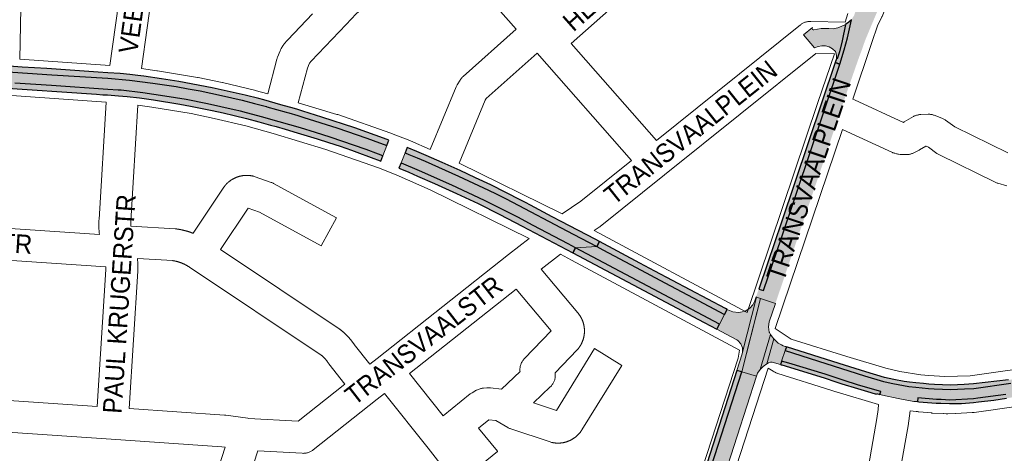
# Paper-space layout 'Layout1' of a CAD drawing. Header units: metres. Extents: x 123097 to 144122, y 392739 to 407589.
# Tile 177 of 256: x 133689 to 134091, y 395236 to 395413. Entities that reach past the tile are written whole.
import ezdxf
from ezdxf.enums import TextEntityAlignment as Align

# ---------------------------------------------------------------- set-up
doc = ezdxf.new("R2010")
doc.units = ezdxf.units.M
doc.header["$MEASUREMENT"] = 0
for name, color, linetype, lineweight in [('gs-anno-wegen algemeen tekst', 7, 'Continuous', 0), ('gs-knt-aanvullende hoofdweg', 7, 'Continuous', 0), ('gs-knt-wegen algemeen', 7, 'Continuous', 0), ('ir-ARC-asfalt-hoofdwegen-te inspecteren', 5, 'Continuous', 0), ('ir-ARC-fietspaden naastliggend- te inspecteren', 1, 'Continuous', 0)]:
    doc.layers.add(name, color=color, linetype=linetype, lineweight=lineweight)
doc.styles.add('Style-Arial', font='arial.ttf')

psp = doc.layouts.get("Layout1")

# ---------------------------------------------------------------- hatches: boundary and pattern name
at = {"layer": 'ir-ARC-asfalt-hoofdwegen-te inspecteren', "linetype": 'Continuous', "lineweight": 13, "extrusion": (0, 0, -1)}
h = psp.add_hatch(color=5, dxfattribs=at)
h.paths.add_polyline_path([(-133997.585, 395297.439), (-133998.921, 395301.386), (-134000, 395304.574), (-134003.778, 395315.732), (-134004.432, 395317.633), (-134009.914, 395333.842), (-134013.053, 395343.115), (-134017.944, 395357.503), (-134019.306, 395361.635), (-134021.548, 395368.371), (-134025.594, 395380.306), (-134026.32, 395382.461), (-134031.318, 395396.791), (-134033.164, 395401.786), (-134034.16, 395404.701), (-134036.936, 395411.371), (-134039.167, 395416.63), (-134040.606, 395419.827), (-134042.309, 395423.167), (-134044.506, 395426.205), (-134045.827, 395427.583), (-134046.588, 395428.341), (-134047.986, 395429.62), (-134054.196, 395434.636), (-134056.715, 395436.739), (-134059.514, 395439.233), (-134061.597, 395441.112), (-134063.022, 395442.344), (-134064.474, 395443.552), (-134059.977, 395448.694), (-134059.253, 395448.201), (-134052.686, 395443.383), (-134042.011, 395434.695), (-134038.495, 395431.812), (-134037.281, 395430.684), (-134036.139, 395429.482), (-134035.35, 395428.555), (-134034.604, 395427.593), (-134032.802, 395424.58), (-134031.613, 395421.276), (-134030.424, 395417.21), (-134029.785, 395415.175), (-134028.621, 395413.311), (-134027.084, 395405.931), (-134023.952, 395395.178), (-134000, 395324.205), (-133992.729, 395302.7), (-133990.781, 395303.359), (-133989.685, 395300.132), (-133989.917, 395300.053), (-133991.468, 395299.524)])
h.paths.add_polyline_path([(-134047.288, 395433.579), (-134048.024, 395433.687), (-134048.909, 395434.409), (-134051.645, 395436.627), (-134052.538, 395437.344), (-134052.821, 395437.854), (-134052.639, 395438.408), (-134052.142, 395438.68), (-134051.599, 395438.518), (-134050.726, 395437.802), (-134047.976, 395435.567), (-134047.1, 395434.854), (-134046.826, 395434.162)], flags=16)
h.paths.add_polyline_path([(-134035.48, 395417.027), (-134035.824, 395417.18), (-134037.182, 395420.286), (-134037.65, 395421.327), (-134037.652, 395421.947), (-134037.185, 395422.355), (-134036.568, 395422.408), (-134036.125, 395421.976), (-134035.725, 395420.916), (-134035.152, 395419.319), (-134034.705, 395417.682), (-134034.819, 395417.323), (-134035.107, 395417.08)], flags=16)
at = {"layer": 'ir-ARC-asfalt-hoofdwegen-te inspecteren', "linetype": 'Continuous', "lineweight": 13}
for points in [[(134026.261, 395411.443), (134024.734, 395410.659), (134023.018, 395409.976), (134021.199, 395409.658), (134019.353, 395409.72), (134016.307, 395409.768), (134013.315, 395409.193), (134012.964, 395409.191), (134012.679, 395409.395), (134012.603, 395409.774), (134012.794, 395410.11), (134009.12, 395407.188), (134013.589, 395401.821), (134015.008, 395402.396), (134016.505, 395402.718), (134018.063, 395402.675), (134019.556, 395402.225), (134020.96, 395401.477), (134022.067, 395400.334), (134022.581, 395398.899), (134022.494, 395397.378), (134022.793, 395397.367), (134023.725, 395400.164), (134024.907, 395404.774)], [(133837.223, 395357.756), (133838.784, 395361.937), (133837.704, 395362.379), (133835.887, 395363.069), (133830.71, 395364.977), (133818.472, 395369.214), (133804.897, 395373.462), (133802.429, 395374.214), (133798.835, 395375.274), (133797.72, 395375.629), (133789.885, 395377.813), (133789.638, 395377.864), (133784.735, 395379.169), (133779.818, 395380.418), (133771.246, 395382.427), (133762.63, 395384.233), (133757.717, 395385.13), (133752.802, 395385.997), (133743.278, 395387.452), (133733.72, 395388.659), (133724.92, 395389.395), (133702.058, 395390.884), (133672.002, 395392.879), (133671.704, 395388.439), (133686.865, 395387.406), (133701.863, 395386.431), (133724.88, 395384.901), (133729.14, 395384.618), (133730.314, 395384.527), (133739.184, 395383.503), (133743.685, 395382.852), (133748.183, 395382.152), (133756.92, 395380.727), (133765.606, 395379.02), (133776.531, 395376.581), (133779.039, 395375.974), (133781.541, 395375.347), (133788.23, 395373.561), (133790.532, 395372.92), (133803.616, 395369.179), (133809.687, 395367.329), (133815.737, 395365.406), (133830.408, 395360.316), (133835.462, 395358.447)], [(133924.595, 395320.672), (133914.981, 395325.762), (133887.585, 395340.198), (133883.473, 395342.264), (133880.416, 395343.777), (133868.113, 395349.467), (133854.527, 395355.548), (133851.222, 395356.957), (133847.9, 395358.336), (133846.287, 395358.963), (133844.653, 395354.856), (133844.776, 395354.81), (133852.238, 395351.647), (133865.358, 395345.824), (133878.767, 395339.558), (133892.35, 395332.642), (133898.667, 395329.292), (133912.894, 395321.79), (133915.883, 395320.197)], [(133915.883, 395320.197), (133925.182, 395315.244), (133974.704, 395289.028), (133976.823, 395292.972), (133963.926, 395299.786), (133952.437, 395305.891), (133940.708, 395312.089), (133927.062, 395319.366), (133924.595, 395320.672)], [(133977.911, 395294.995), (133976.823, 395292.972), (133974.704, 395289.028), (133973.605, 395286.984), (133981.536, 395282.77), (133981.885, 395282.568), (133982.216, 395282.338), (133983.444, 395281.007), (133984.123, 395279.328), (133984.166, 395277.518), (133989.917, 395300.053), (133989.685, 395300.132), (133989.13, 395298.519), (133988.301, 395296.908), (133987.091, 395295.561), (133985.577, 395294.565), (133985.193, 395294.392), (133984.796, 395294.241), (133982.529, 395293.8), (133980.23, 395294.026), (133978.092, 395294.898)], [(133989.917, 395300.053), (133984.166, 395277.518), (133984.031, 395276.954), (133981.859, 395270.143), (133983.822, 395269.562), (133991.468, 395299.524)], [(133991.334, 395270.511), (133995.627, 395284.753), (133995.099, 395285.599), (133994.988, 395285.792), (133994.708, 395287.892), (133995.069, 395289.979), (133997.585, 395297.439), (133991.468, 395299.524), (133985.89, 395277.665), (133983.822, 395269.562), (133989.865, 395267.772), (133990.261, 395268.989)], [(133994.022, 395272.79), (133996.981, 395282.996), (133996.273, 395283.853), (133995.627, 395284.753), (133991.334, 395270.511), (133992.583, 395271.762)], [(134001.838, 395279.867), (134001.537, 395279.927), (134000.757, 395280.219), (134000, 395280.565), (133998.747, 395281.288), (133998.421, 395281.51), (133998.154, 395281.801), (133997.551, 395282.385), (133996.981, 395282.996), (133994.022, 395272.79), (133994.775, 395273.198), (133994.936, 395273.28), (133995.583, 395273.461), (133996.254, 395273.434), (133999.632, 395272.518), (134000.107, 395273.953), (134001.513, 395278.203), (134002.05, 395279.825)], [(134001.513, 395278.203), (134000.107, 395273.953), (134003.023, 395273.084), (134017.903, 395268.538), (134025.231, 395266.103), (134031.478, 395264.138), (134040.608, 395261.546), (134040.264, 395260.349), (134041.27, 395260.08), (134047.683, 395258.635), (134054.138, 395257.391), (134055.685, 395257.403), (134055.802, 395258.898), (134063.329, 395258.295), (134065.259, 395258.216), (134068.773, 395257.959), (134078.477, 395258.481), (134080.312, 395258.751), (134091.753, 395260.236), (134097.806, 395261.207), (134104.23, 395262.181), (134161.661, 395270.997), (134167.182, 395271.89), (134174.183, 395272.908), (134196.789, 395276.274), (134196.224, 395280.494), (134108.466, 395267.154), (134093.765, 395264.978), (134078.642, 395262.814), (134074.847, 395262.548), (134071.979, 395262.423), (134069.094, 395262.364), (134065.77, 395262.437), (134062.464, 395262.599), (134060.147, 395262.778), (134054.878, 395263.307), (134052.076, 395263.626), (134045.596, 395264.745), (134042.382, 395265.449), (134041.78, 395265.622), (134033.983, 395267.88), (134018.202, 395272.92)], [(133959.982, 395195.595), (133955.665, 395182.295), (133955.03, 395180.342), (133954.684, 395179.171), (133951.393, 395169.084), (133945.866, 395151.9), (133944.771, 395148.545), (133941.311, 395137.948), (133938.017, 395127.788), (133936.442, 395122.988), (133934.058, 395115.545), (133927.504, 395095.347), (133933.879, 395094.512), (133939.156, 395110.928), (133942.504, 395121.24), (133944.401, 395127.087), (133944.8, 395128.314), (133953.349, 395154.653), (133953.598, 395155.421), (133956.291, 395163.718), (133957.163, 395166.404), (133962.617, 395183.206), (133963.794, 395186.831), (133968.541, 395201.458), (133969.203, 395203.604), (133982.017, 395243.296), (133985.921, 395255.534), (133989.865, 395267.772), (133983.822, 395269.562), (133961.818, 395201.279)]]:
    psp.add_hatch(color=5, dxfattribs=at).paths.add_polyline_path(points, flags=0)
at = {"layer": 'ir-ARC-fietspaden naastliggend- te inspecteren', "linetype": 'Continuous', "lineweight": 30, "extrusion": (0, 0, -1)}
for points in [[(-134026.261, 395411.443), (-134024.907, 395404.774), (-134023.725, 395400.164), (-134022.793, 395397.367), (-134022.494, 395397.378), (-134021.977, 395395.844), (-134023.952, 395395.178), (-134025.641, 395400.976), (-134027.084, 395405.931), (-134028.621, 395413.311), (-134027.534, 395412.26)], [(-133733.72, 395388.659), (-133743.278, 395387.452), (-133752.802, 395385.997), (-133757.717, 395385.13), (-133762.63, 395384.233), (-133771.246, 395382.427), (-133779.818, 395380.418), (-133784.735, 395379.169), (-133789.638, 395377.864), (-133789.885, 395377.813), (-133797.72, 395375.629), (-133798.835, 395375.274), (-133802.429, 395374.214), (-133804.897, 395373.462), (-133818.472, 395369.214), (-133830.71, 395364.977), (-133835.887, 395363.069), (-133837.704, 395362.379), (-133838.784, 395361.937), (-133839.604, 395364.132), (-133838.984, 395364.36), (-133825.711, 395369.204), (-133812.351, 395373.595), (-133804.524, 395376.015), (-133802.455, 395376.636), (-133801.154, 395377.026), (-133795.535, 395378.632), (-133788.544, 395380.559), (-133786.523, 395381.109), (-133780.981, 395382.51), (-133767.515, 395385.573), (-133753.844, 395388.129), (-133746.738, 395389.256), (-133739.626, 395390.34), (-133737.13, 395390.617), (-133733.897, 395390.981), (-133729.896, 395391.348), (-133724.94, 395391.676), (-133720.95, 395391.971), (-133699.924, 395393.354), (-133689.85, 395394.019), (-133684.521, 395394.368), (-133679.799, 395394.678), (-133672.157, 395395.179), (-133672.002, 395392.879), (-133702.058, 395390.884), (-133724.92, 395389.395)]]:
    psp.add_hatch(color=1, dxfattribs=at).paths.add_polyline_path(points, flags=0)
at = {"layer": 'ir-ARC-fietspaden naastliggend- te inspecteren', "linetype": 'Continuous', "lineweight": 30}
for points in [[(134023.952, 395395.178), (134021.977, 395395.844), (134000, 395330.624), (133994.313, 395313.781), (133990.781, 395303.359), (133992.729, 395302.7), (134000, 395324.205)], [(133724.793, 395382.603), (133729.238, 395382.281), (133732.735, 395381.961), (133737.757, 395381.397), (133738.731, 395381.278), (133743.477, 395380.563), (133754.248, 395378.831), (133758.667, 395378.061), (133767.484, 395376.263), (133771.988, 395375.269), (133776.479, 395374.221), (133781.537, 395372.957), (133786.584, 395371.644), (133791.351, 395370.334), (133793.636, 395369.706), (133797.286, 395368.66), (133800.502, 395367.717), (133800.916, 395367.612), (133810.381, 395364.712), (133815.056, 395363.204), (133819.725, 395361.664), (133824.374, 395360.062), (133826.616, 395359.263), (133832.447, 395357.115), (133836.126, 395355.722), (133836.417, 395355.599), (133837.223, 395357.756), (133835.462, 395358.447), (133830.408, 395360.316), (133815.737, 395365.406), (133809.687, 395367.329), (133803.616, 395369.179), (133790.532, 395372.92), (133788.23, 395373.561), (133781.541, 395375.347), (133779.039, 395375.974), (133776.531, 395376.581), (133765.606, 395379.02), (133756.92, 395380.727), (133748.183, 395382.152), (133743.685, 395382.852), (133739.184, 395383.503), (133730.314, 395384.527), (133729.14, 395384.618), (133724.88, 395384.901), (133701.863, 395386.431), (133686.865, 395387.406), (133671.704, 395388.439), (133671.548, 395386.118), (133676.388, 395385.801), (133679.625, 395385.587), (133720.282, 395382.906), (133722.785, 395382.707)], [(133881.389, 395345.845), (133875.082, 395348.815), (133868.747, 395351.734), (133861.402, 395355.05), (133854.939, 395357.891), (133851.054, 395359.535), (133847.148, 395361.129), (133846.287, 395358.963), (133847.9, 395358.336), (133851.222, 395356.957), (133854.527, 395355.548), (133868.113, 395349.467), (133880.416, 395343.777), (133883.473, 395342.264), (133887.585, 395340.198), (133914.981, 395325.762), (133924.595, 395320.672), (133925.687, 395322.73), (133923.918, 395323.681), (133910.035, 395330.998), (133906.436, 395332.895), (133897.558, 395337.56), (133895.551, 395338.632), (133893.528, 395339.683)], [(133852.238, 395351.647), (133844.776, 395354.81), (133844.653, 395354.856), (133843.798, 395352.706), (133844.117, 395352.587), (133847.776, 395351.065), (133851.415, 395349.502), (133858.301, 395346.475), (133867.299, 395342.417), (133876.161, 395338.291), (133885.069, 395333.847), (133894.105, 395329.091), (133914.768, 395318.174), (133915.883, 395320.197), (133912.894, 395321.79), (133898.667, 395329.292), (133892.35, 395332.642), (133878.767, 395339.558), (133865.358, 395345.824)], [(133925.687, 395322.73), (133924.595, 395320.672), (133927.062, 395319.366), (133940.708, 395312.089), (133952.437, 395305.891), (133963.926, 395299.786), (133976.823, 395292.972), (133977.911, 395294.995), (133977.213, 395295.369), (133948.349, 395310.675), (133942.176, 395313.976)], [(133968.447, 395289.717), (133973.605, 395286.984), (133974.704, 395289.028), (133925.182, 395315.244), (133915.883, 395320.197), (133914.768, 395318.174)], [(134042.173, 395267.274), (134034.518, 395269.599), (134023.576, 395273.003), (134002.05, 395279.825), (134001.513, 395278.203), (134018.202, 395272.92), (134033.983, 395267.88), (134041.78, 395265.622), (134042.382, 395265.449), (134045.596, 395264.745), (134052.076, 395263.626), (134054.878, 395263.307), (134060.147, 395262.778), (134062.464, 395262.599), (134065.77, 395262.437), (134069.094, 395262.364), (134071.979, 395262.423), (134074.847, 395262.548), (134078.642, 395262.814), (134093.765, 395264.978), (134108.466, 395267.154), (134196.224, 395280.494), (134196.026, 395281.981), (134166.582, 395277.541), (134103.981, 395267.913), (134092.837, 395266.231), (134078.516, 395264.61), (134074.745, 395264.345), (134071.921, 395264.222), (134069.095, 395264.164), (134065.834, 395264.236), (134062.577, 395264.396), (134060.311, 395264.571), (134058.051, 395264.809), (134054.891, 395265.036), (134052.322, 395265.299), (134050.199, 395265.669), (134045.963, 395266.356)], [(134000.107, 395273.953), (134000, 395273.631), (133999.632, 395272.518), (133999.954, 395272.43), (134000, 395272.418), (134000.157, 395272.375), (134017.448, 395267.109), (134022.307, 395265.484), (134024.769, 395264.676), (134031.048, 395262.701), (134036.536, 395261.115), (134038.769, 395260.498), (134038.852, 395260.726), (134040.264, 395260.349), (134040.608, 395261.546), (134031.478, 395264.138), (134025.231, 395266.103), (134017.903, 395268.538), (134003.023, 395273.084)], [(134150.363, 395267.755), (134161.894, 395269.515), (134163.842, 395269.823), (134167.41, 395270.407), (134174.406, 395271.425), (134176.367, 395271.74), (134187.862, 395273.509), (134189.848, 395273.812), (134196.41, 395274.817), (134196.972, 395274.905), (134196.789, 395276.274), (134174.183, 395272.908), (134167.182, 395271.89), (134161.661, 395270.997), (134104.23, 395262.181), (134097.806, 395261.207), (134091.753, 395260.236), (134080.312, 395258.751), (134078.477, 395258.481), (134068.773, 395257.959), (134065.259, 395258.216), (134063.329, 395258.295), (134055.802, 395258.898), (134055.685, 395257.403), (134056.144, 395257.367), (134063.238, 395256.797), (134065.201, 395256.717), (134068.667, 395256.59), (134073.581, 395256.626), (134078.478, 395257.047), (134080.488, 395257.261), (134086.748, 395258.021), (134091.968, 395258.751), (134093.932, 395259.061), (134098.037, 395259.725), (134104.456, 395260.698), (134111.413, 395261.746), (134117.399, 395262.677), (134122.361, 395263.457), (134133.934, 395265.233), (134135.894, 395265.531), (134148.412, 395267.449)], [(133961.818, 395201.279), (133961.591, 395201.347), (133959.887, 395201.86), (133981.859, 395270.143), (133983.822, 395269.562)]]:
    psp.add_hatch(color=1, dxfattribs=at).paths.add_polyline_path(points, flags=0)

# ---------------------------------------------------------------- linework, layer by layer
at = {"layer": 'gs-knt-aanvullende hoofdweg', "color": 7, "linetype": 'Continuous', "flags": 128}
for points in [[(133688.912, 395397.168), (133725.711, 395394.586)], [(133724.226, 395379.634), (133681.763, 395382.613), (133681.74, 395382.614), (133681.735, 395382.615), (133664.62, 395383.712), (133664.609, 395383.713), (133663.532, 395383.771), (133663.454, 395383.776), (133600.924, 395387.797), (133600.834, 395387.803), (133600.82, 395387.803), (133540.885, 395391.77)], [(133738.688, 395393.381), (133744.943, 395392.522), (133745.147, 395392.491), (133761.506, 395389.785), (133761.835, 395389.723), (133771.557, 395387.665), (133771.727, 395387.627), (133784.798, 395384.541), (133785.073, 395384.47), (133790.181, 395383.058)], [(133896.948, 395324.045), (133856.55, 395343.916), (133842.611, 395350.012), (133835.404, 395352.814), (133813.95, 395360.334), (133792.438, 395366.851), (133781.208, 395369.956), (133768.36, 395372.989), (133758.889, 395374.994), (133742.797, 395377.656), (133737.197, 395378.425)], [(133802.691, 395379.439), (133818.459, 395374.662), (133818.766, 395374.562), (133840.493, 395366.946), (133840.73, 395366.859), (133848.199, 395363.954), (133848.486, 395363.836), (133856.617, 395360.28)], [(133868.442, 395354.805), (133910.486, 395334.125)], [(133923.584, 395327.243), (133986.001, 395293.833)], [(133982.952, 395278.429), (133914.282, 395315.175), (133909.809, 395317.569)], [(133997.498, 395287.187), (133999.173, 395286.099), (134004.043, 395282.933), (134026.704, 395275.796), (134026.758, 395275.78), (134042.703, 395271.05), (134048.347, 395269.726), (134056.959, 395268.315), (134060.311, 395268.034), (134066.835, 395267.645), (134077.085, 395267.921), (134106.833, 395272.154)], [(134039.744, 395256.225), (134022.426, 395261.398), (134022.306, 395261.434), (134020.285, 395262.037), (134020.168, 395262.073), (133998.582, 395268.906), (133998.554, 395268.915), (133998.544, 395268.918), (133998.233, 395269.024), (133998.161, 395269.051), (133997.917, 395269.148), (133997.842, 395269.18), (133997.786, 395269.204), (133997.713, 395269.238), (133997.606, 395269.286), (133997.495, 395269.341), (133997.419, 395269.377), (133997.369, 395269.404), (133997.303, 395269.437), (133997.063, 395269.57), (133997.006, 395269.603), (133996.717, 395269.781), (133994.686, 395271.107)], [(134109.012, 395257.293), (134083.673, 395253.633), (134083.578, 395253.62), (134078.776, 395252.989), (134078.695, 395252.98), (134078.574, 395252.966), (134078.417, 395252.948), (134078.399, 395252.947), (134078.355, 395252.943), (134078.308, 395252.939), (134078.24, 395252.935), (134078.102, 395252.925), (134078.057, 395252.923), (134077.92, 395252.917), (134071.229, 395252.573), (134071.087, 395252.567), (134067.961, 395252.466), (134067.864, 395252.464), (134067.802, 395252.463), (134067.622, 395252.459), (134067.346, 395252.465), (134067.284, 395252.467), (134066.203, 395252.506), (134066.124, 395252.509), (134061.716, 395252.718), (134061.698, 395252.719), (134061.681, 395252.72), (134061.507, 395252.73), (134061.318, 395252.745), (134056.177, 395253.239), (134056.1, 395253.249), (134056.063, 395253.252), (134055.928, 395253.267), (134055.681, 395253.304), (134055.116, 395253.396), (134052.57, 395253.609)]]:
    psp.add_lwpolyline(points, dxfattribs=at)
at = {"layer": 'gs-knt-wegen algemeen', "color": 7, "linetype": 'Continuous', "flags": 128}
for points in [[(133692.11, 395548.264), (133691.627, 395518.635), (133691.625, 395518.559), (133690.375, 395473.977), (133688.912, 395397.168)], [(133994.097, 395474.429), (133914.167, 395403.584)], [(133761.242, 395463.479), (133758.953, 395460.696), (133754.188, 395453.669), (133750.018, 395446.175), (133748.254, 395442.445), (133745.475, 395435.505), (133743.92, 395430.073), (133743.32, 395426.711), (133738.688, 395393.381)], [(133860.021, 395445.395), (133826.273, 395415.68), (133822.222, 395411.407), (133807.968, 395396.367), (133807.274, 395395.526), (133807.141, 395395.306), (133806.442, 395393.55), (133802.691, 395379.439)], [(133891.689, 395409.419), (133860.021, 395445.395)], [(133725.711, 395394.586), (133730.441, 395428.628)], [(134047.337, 395426.209), (134046.876, 395425.695), (134045.416, 395424.067), (134044.902, 395423.35), (134044.354, 395422.429), (134043.186, 395419.828), (134041.164, 395414.694), (134041.076, 395414.483), (134040.982, 395414.275), (134040.88, 395414.071), (134039.403, 395411.238), (134036.831, 395403.622)], [(133790.181, 395383.058), (133793.958, 395397.27), (133794.03, 395397.519), (133794.111, 395397.765), (133794.202, 395398.007), (133795.241, 395400.615), (133795.344, 395400.858), (133795.456, 395401.097), (133795.578, 395401.33), (133795.709, 395401.559), (133796.364, 395402.649), (133796.493, 395402.855), (133796.629, 395403.055), (133796.773, 395403.251), (133796.924, 395403.441), (133798.07, 395404.829), (133798.215, 395404.998), (133798.365, 395405.162), (133808.435, 395415.787)], [(133948.958, 395364.044), (134007.799, 395411.235), (134008.04, 395411.42), (134008.29, 395411.593), (134008.548, 395411.754), (134008.813, 395411.903), (134009.084, 395412.04), (134009.362, 395412.163), (134009.644, 395412.274), (134009.932, 395412.371), (134010.224, 395412.455), (134010.52, 395412.525), (134010.819, 395412.581), (134011.12, 395412.623), (134011.422, 395412.651), (134011.726, 395412.665), (134012.029, 395412.665), (134026.028, 395412.326), (134027.229, 395415.883)], [(133856.617, 395360.28), (133867.198, 395385.889), (133867.327, 395386.18), (133867.469, 395386.464), (133867.626, 395386.741), (133868.76, 395388.64), (133868.911, 395388.881), (133869.072, 395389.115), (133869.244, 395389.342), (133869.426, 395389.561), (133869.616, 395389.772), (133869.816, 395389.975), (133870.025, 395390.168), (133891.689, 395409.419)], [(133914.167, 395403.584), (133948.958, 395364.044)], [(134036.829, 395403.616), (134029.161, 395380.917), (134029.845, 395380.603), (134049.843, 395371.403), (134050.187, 395371.568), (134053.927, 395373.743), (134054.185, 395373.886), (134054.45, 395374.017), (134054.72, 395374.135), (134054.996, 395374.241), (134055.275, 395374.335), (134055.559, 395374.416), (134055.846, 395374.484), (134056.136, 395374.538), (134056.428, 395374.58), (134056.722, 395374.608), (134057.017, 395374.623), (134060.001, 395374.707), (134060.314, 395374.709), (134060.628, 395374.695), (134060.94, 395374.666), (134061.25, 395374.622), (134061.558, 395374.563), (134061.863, 395374.49), (134062.164, 395374.402), (134062.46, 395374.299), (134065.547, 395373.147), (134065.826, 395373.036), (134066.1, 395372.911), (134066.367, 395372.774), (134066.628, 395372.626), (134066.882, 395372.465), (134067.128, 395372.292), (134070.836, 395369.565), (134092.503, 395358.92)], [(134036.831, 395403.622), (134036.83, 395403.619), (134036.829, 395403.616)], [(134036.831, 395403.622), (134036.83, 395403.619), (134036.829, 395403.616)], [(133900.291, 395399.644), (133879.424, 395381.102), (133879.049, 395380.475), (133868.442, 395354.805)], [(133938.796, 395355.883), (133900.291, 395399.644)], [(134021.665, 395399.408), (134014.091, 395399.591), (133952.255, 395349.998), (133926.058, 395328.935), (133925.838, 395328.766), (133925.612, 395328.607), (133923.584, 395327.243)], [(134014.953, 395379.537), (134021.665, 395399.408)], [(133721.462, 395325.69), (133721.431, 395325.866), (133721.393, 395326.149), (133721.368, 395326.434), (133721.221, 395328.665), (133721.208, 395328.956), (133721.209, 395329.247), (133721.262, 395331.482), (133721.272, 395331.729), (133724.226, 395379.634)], [(133737.197, 395378.425), (133734.275, 395331.053), (133734.275, 395331.05), (133734.275, 395331.047)], [(133986.001, 395293.833), (134014.951, 395379.531)], [(134014.951, 395379.531), (134014.951, 395379.534), (134014.953, 395379.537)], [(134014.951, 395379.531), (134014.951, 395379.534), (134014.953, 395379.537)], [(134024.971, 395368.513), (133997.498, 395287.187)], [(134092.144, 395345.517), (134088.461, 395346.528), (134088.167, 395346.617), (134087.878, 395346.719), (134087.593, 395346.834), (134087.314, 395346.963), (134064.574, 395358.135), (134064.318, 395358.268), (134064.068, 395358.413), (134063.824, 395358.568), (134063.588, 395358.734), (134060.145, 395361.266), (134059.098, 395361.657), (134059.04, 395361.655), (134056.508, 395360.183), (134056.281, 395360.057), (134056.049, 395359.94), (134053.838, 395358.88), (134053.573, 395358.76), (134053.303, 395358.652), (134053.028, 395358.556), (134052.749, 395358.473), (134052.467, 395358.402), (134052.182, 395358.344), (134051.894, 395358.298), (134051.605, 395358.266), (134051.315, 395358.247), (134051.024, 395358.24), (134049.519, 395358.24), (134049.214, 395358.247), (134048.91, 395358.269), (134048.607, 395358.304), (134047.886, 395358.406), (134047.613, 395358.451), (134047.342, 395358.507), (134047.074, 395358.574), (134046.353, 395358.772), (134046.099, 395358.848), (134045.847, 395358.934), (134045.6, 395359.03), (134045.357, 395359.136), (134024.971, 395368.513)], [(133910.486, 395334.125), (133918.116, 395339.256), (133938.796, 395355.883)], [(133734.242, 395329.085), (133752.45, 395327.937), (133752.673, 395327.919), (133752.896, 395327.893), (133753.006, 395327.879), (133753.114, 395327.864), (133753.224, 395327.848), (133753.332, 395327.832), (133753.441, 395327.816), (133753.55, 395327.799), (133753.659, 395327.782), (133753.767, 395327.764), (133753.876, 395327.746), (133753.984, 395327.728), (133754.093, 395327.709), (133754.201, 395327.69), (133754.31, 395327.671), (133754.418, 395327.651), (133754.526, 395327.63), (133754.634, 395327.609), (133754.742, 395327.588), (133754.85, 395327.567), (133754.958, 395327.544), (133755.065, 395327.522), (133755.173, 395327.499), (133755.281, 395327.476), (133755.388, 395327.452), (133755.496, 395327.428), (133755.603, 395327.404), (133755.71, 395327.379), (133755.818, 395327.354), (133755.924, 395327.328), (133756.031, 395327.302), (133756.138, 395327.275), (133756.245, 395327.248), (133756.351, 395327.221), (133756.458, 395327.193), (133756.564, 395327.165), (133756.671, 395327.137), (133756.777, 395327.108), (133756.883, 395327.079), (133756.989, 395327.049), (133757.095, 395327.019), (133757.201, 395326.988), (133757.307, 395326.957), (133757.412, 395326.926), (133757.517, 395326.894), (133757.623, 395326.862), (133757.728, 395326.83), (133757.833, 395326.797), (133757.938, 395326.764), (133758.042, 395326.73), (133758.147, 395326.696), (133758.252, 395326.662), (133758.356, 395326.627), (133758.46, 395326.592), (133758.565, 395326.556), (133758.668, 395326.52), (133758.773, 395326.483), (133758.876, 395326.447), (133758.98, 395326.409), (133759.083, 395326.372), (133759.187, 395326.334), (133759.29, 395326.296), (133759.393, 395326.257), (133759.495, 395326.218), (133759.598, 395326.178), (133759.693, 395326.141), (133772.314, 395345.012), (133772.477, 395345.245), (133772.65, 395345.471), (133772.715, 395345.551), (133772.781, 395345.631), (133772.848, 395345.71), (133772.914, 395345.788), (133772.982, 395345.866), (133773.051, 395345.943), (133773.12, 395346.02), (133773.19, 395346.095), (133773.26, 395346.17), (133773.332, 395346.245), (133773.404, 395346.319), (133773.476, 395346.392), (133773.549, 395346.465), (133773.623, 395346.537), (133773.698, 395346.608), (133773.772, 395346.679), (133773.848, 395346.749), (133773.925, 395346.818), (133774.002, 395346.887), (133774.079, 395346.954), (133774.157, 395347.022), (133774.236, 395347.088), (133774.316, 395347.154), (133774.395, 395347.219), (133774.476, 395347.284), (133774.557, 395347.347), (133774.639, 395347.411), (133774.721, 395347.472), (133774.804, 395347.534), (133774.887, 395347.595), (133774.972, 395347.655), (133775.055, 395347.714), (133775.14, 395347.772), (133775.226, 395347.83), (133775.312, 395347.887), (133775.398, 395347.943), (133775.485, 395347.998), (133775.573, 395348.053), (133775.661, 395348.107), (133775.749, 395348.16), (133775.838, 395348.212), (133775.928, 395348.263), (133776.018, 395348.314), (133776.107, 395348.364), (133776.198, 395348.413), (133776.29, 395348.461), (133776.382, 395348.509), (133776.473, 395348.555), (133776.566, 395348.6), (133776.659, 395348.646), (133776.752, 395348.69), (133776.845, 395348.732), (133776.939, 395348.775), (133777.034, 395348.817), (133777.129, 395348.857), (133777.223, 395348.897), (133777.319, 395348.936), (133777.415, 395348.974), (133777.512, 395349.012), (133777.607, 395349.048), (133777.704, 395349.083), (133777.802, 395349.118), (133777.899, 395349.152), (133777.996, 395349.185), (133778.095, 395349.217), (133778.193, 395349.248), (133778.292, 395349.278), (133778.39, 395349.307), (133778.489, 395349.336), (133778.589, 395349.364), (133778.689, 395349.39), (133778.788, 395349.416), (133778.888, 395349.441), (133778.989, 395349.465), (133779.09, 395349.488), (133779.189, 395349.51), (133779.291, 395349.532), (133779.392, 395349.552), (133779.493, 395349.572), (133779.594, 395349.59), (133779.696, 395349.608), (133779.798, 395349.625), (133779.9, 395349.641), (133780.001, 395349.656), (133780.104, 395349.67), (133780.206, 395349.683), (133780.309, 395349.695), (133780.411, 395349.706), (133780.513, 395349.717), (133780.616, 395349.726), (133780.719, 395349.735), (133780.821, 395349.742), (133780.925, 395349.749), (133781.028, 395349.755), (133781.131, 395349.76), (133781.233, 395349.764), (133781.337, 395349.767), (133781.44, 395349.769), (133781.543, 395349.77), (133781.646, 395349.77), (133781.749, 395349.769), (133781.852, 395349.768), (133781.956, 395349.765), (133782.058, 395349.762), (133782.161, 395349.757), (133782.265, 395349.752), (133782.368, 395349.746), (133782.47, 395349.739), (133782.573, 395349.731), (133782.676, 395349.722), (133782.779, 395349.712), (133782.881, 395349.701), (133782.983, 395349.689), (133783.086, 395349.677), (133783.188, 395349.663), (133783.29, 395349.649), (133783.392, 395349.633), (133783.494, 395349.617), (133783.596, 395349.599), (133783.697, 395349.581), (133783.798, 395349.562), (133783.9, 395349.542), (133784.001, 395349.521), (133784.101, 395349.5), (133784.202, 395349.477), (133784.302, 395349.453), (133784.403, 395349.429), (133784.502, 395349.404), (133784.768, 395349.329), (133785.031, 395349.242), (133791.653, 395346.914), (133791.899, 395346.822), (133792.142, 395346.72), (133792.38, 395346.608), (133792.614, 395346.486)], [(133537.121, 395338.052), (133721.462, 395325.69)], [(133734.275, 395331.047), (133734.232, 395329.23), (133734.242, 395329.085)], [(133724.102, 395312.464), (133536.199, 395325.064)], [(133831.952, 395272.658), (133834.91, 395274.999), (133888.554, 395317.492), (133888.59, 395317.52), (133896.948, 395324.045)], [(133909.809, 395317.569), (133901.924, 395311.413)], [(133737.138, 395313.125), (133737.092, 395310.896), (133737.08, 395310.627), (133733.573, 395254.569)], [(133736.977, 395315.867), (133737.125, 395313.712), (133737.138, 395313.421), (133737.138, 395313.133), (133737.139, 395313.13), (133737.138, 395313.125)], [(133821.741, 395264.58), (133815.16, 395272.863), (133814.981, 395273.099), (133814.814, 395273.342), (133814.741, 395273.451), (133814.668, 395273.56), (133814.593, 395273.668), (133814.517, 395273.775), (133814.44, 395273.881), (133814.361, 395273.987), (133814.282, 395274.091), (133814.202, 395274.195), (133814.12, 395274.298), (133814.038, 395274.4), (133813.954, 395274.501), (133813.869, 395274.602), (133813.783, 395274.701), (133813.697, 395274.8), (133813.609, 395274.898), (133813.52, 395274.994), (133813.43, 395275.09), (133813.34, 395275.185), (133813.248, 395275.279), (133813.155, 395275.372), (133813.061, 395275.464), (133812.967, 395275.555), (133812.871, 395275.645), (133812.774, 395275.734), (133812.677, 395275.822), (133812.578, 395275.909), (133812.479, 395275.995), (133812.379, 395276.08), (133812.278, 395276.163), (133812.176, 395276.246), (133812.073, 395276.328), (133811.97, 395276.408), (133758.251, 395312.263), (133758.246, 395312.267), (133758.192, 395312.303), (133758.097, 395312.368), (133758.001, 395312.432), (133757.905, 395312.495), (133757.808, 395312.557), (133757.711, 395312.619), (133757.614, 395312.681), (133757.515, 395312.741), (133757.417, 395312.801), (133757.318, 395312.86), (133757.219, 395312.918), (133757.119, 395312.976), (133757.02, 395313.033), (133756.919, 395313.089), (133756.818, 395313.145), (133756.717, 395313.2), (133756.615, 395313.254), (133756.513, 395313.307), (133756.411, 395313.36), (133756.308, 395313.412), (133756.205, 395313.463), (133756.101, 395313.513), (133755.998, 395313.563), (133755.893, 395313.612), (133755.789, 395313.66), (133755.684, 395313.708), (133755.579, 395313.755), (133755.473, 395313.801), (133755.368, 395313.846), (133755.261, 395313.89), (133755.155, 395313.934), (133755.048, 395313.977), (133754.941, 395314.019), (133754.834, 395314.061), (133754.726, 395314.101), (133754.618, 395314.142), (133754.51, 395314.181), (133754.401, 395314.219), (133754.293, 395314.257), (133754.183, 395314.294), (133754.074, 395314.329), (133753.964, 395314.365), (133753.855, 395314.399), (133753.744, 395314.433), (133753.634, 395314.466), (133753.524, 395314.498), (133753.413, 395314.53), (133753.302, 395314.56), (133753.191, 395314.59), (133753.079, 395314.619), (133752.968, 395314.647), (133752.856, 395314.675), (133752.744, 395314.701), (133752.631, 395314.727), (133752.519, 395314.752), (133752.407, 395314.776), (133752.294, 395314.8), (133752.181, 395314.822), (133752.068, 395314.844), (133751.955, 395314.865), (133751.842, 395314.885), (133751.728, 395314.905), (133751.615, 395314.924), (133751.501, 395314.941), (133751.387, 395314.958), (133736.977, 395315.867)], [(133720.582, 395255.449), (133724.077, 395311.305), (133724.102, 395312.464)], [(133901.924, 395311.413), (133916.875, 395293.641), (133916.954, 395293.545), (133917.033, 395293.448), (133917.111, 395293.351), (133917.186, 395293.254), (133917.262, 395293.155), (133917.336, 395293.055), (133917.41, 395292.954), (133917.481, 395292.853), (133917.552, 395292.751), (133917.622, 395292.648), (133917.691, 395292.544), (133917.758, 395292.441), (133917.825, 395292.336), (133917.89, 395292.23), (133917.955, 395292.123), (133918.017, 395292.017), (133918.079, 395291.909), (133918.14, 395291.8), (133918.2, 395291.691), (133918.258, 395291.582), (133918.315, 395291.471), (133918.371, 395291.36), (133918.426, 395291.248), (133918.479, 395291.137), (133918.532, 395291.024), (133918.583, 395290.91), (133918.633, 395290.796), (133918.681, 395290.683), (133918.729, 395290.568), (133918.775, 395290.452), (133918.82, 395290.336), (133918.863, 395290.221), (133918.906, 395290.103), (133918.947, 395289.986), (133918.987, 395289.868), (133919.026, 395289.751), (133919.063, 395289.632), (133919.099, 395289.513), (133919.134, 395289.393), (133919.167, 395289.274), (133919.2, 395289.154), (133919.23, 395289.033), (133919.26, 395288.912), (133919.288, 395288.792), (133919.315, 395288.671), (133919.341, 395288.549), (133919.366, 395288.427), (133919.388, 395288.306), (133919.41, 395288.183), (133919.431, 395288.06), (133919.45, 395287.937), (133919.467, 395287.815), (133919.484, 395287.691), (133919.499, 395287.568), (133919.513, 395287.444), (133919.525, 395287.321), (133919.536, 395287.197), (133919.546, 395287.073), (133919.554, 395286.949), (133919.561, 395286.826), (133919.567, 395286.701), (133919.572, 395286.577), (133919.575, 395286.452), (133919.576, 395286.329), (133919.577, 395286.204), (133919.576, 395286.08), (133919.573, 395285.955), (133919.57, 395285.832), (133919.565, 395285.707), (133919.558, 395285.583), (133919.551, 395285.459), (133919.542, 395285.336), (133919.532, 395285.212), (133919.52, 395285.088), (133919.507, 395284.964), (133919.493, 395284.841), (133919.477, 395284.718), (133919.46, 395284.594), (133919.441, 395284.471), (133919.422, 395284.349), (133919.401, 395284.226), (133919.378, 395284.104), (133919.355, 395283.982), (133919.33, 395283.861), (133919.304, 395283.739), (133919.276, 395283.618), (133919.247, 395283.496), (133919.217, 395283.377), (133919.186, 395283.256), (133919.153, 395283.136), (133919.119, 395283.016), (133919.084, 395282.898), (133919.047, 395282.779), (133919.009, 395282.66), (133918.97, 395282.542), (133918.929, 395282.426), (133918.888, 395282.308), (133918.844, 395282.191), (133918.8, 395282.075), (133918.755, 395281.96), (133918.708, 395281.845), (133918.66, 395281.73), (133918.611, 395281.616), (133918.561, 395281.503), (133918.509, 395281.39), (133918.456, 395281.277), (133918.402, 395281.165), (133918.347, 395281.054), (133918.29, 395280.943), (133918.232, 395280.833), (133918.173, 395280.723), (133918.114, 395280.615), (133918.052, 395280.507), (133917.99, 395280.399), (133917.926, 395280.292), (133917.862, 395280.187), (133917.796, 395280.081), (133917.729, 395279.976), (133917.66, 395279.872), (133917.592, 395279.77), (133917.521, 395279.667), (133917.45, 395279.565), (133917.377, 395279.464), (133917.304, 395279.365), (133917.229, 395279.265), (133917.153, 395279.166), (133917.076, 395279.068), (133916.999, 395278.972), (133916.819, 395278.76), (133916.63, 395278.556), (133907.568, 395269.17)], [(133893.256, 395269.629), (133893.252, 395269.66), (133893.222, 395269.979), (133893.209, 395270.298), (133893.211, 395270.617), (133893.229, 395270.936), (133893.263, 395271.254), (133893.312, 395271.57), (133893.376, 395271.883), (133893.456, 395272.192), (133893.551, 395272.497), (133893.661, 395272.797), (133893.785, 395273.092), (133893.924, 395273.38), (133894.076, 395273.66), (133894.242, 395273.933), (133894.422, 395274.198), (133894.614, 395274.453), (133894.818, 395274.698), (133895.035, 395274.934), (133906.023, 395286.315), (133891.683, 395303.361), (133848.102, 395268.839)], [(133956.926, 395196.864), (133982.322, 395275.189), (133982.952, 395278.429)], [(133848.102, 395268.839), (133861.804, 395251.582), (133872.94, 395260.535), (133873.172, 395260.713), (133873.411, 395260.88), (133873.657, 395261.036), (133874.804, 395261.727), (133875.055, 395261.871), (133875.313, 395262.004), (133875.577, 395262.125), (133875.846, 395262.235), (133876.119, 395262.332), (133876.969, 395262.613), (133877.248, 395262.699), (133877.531, 395262.772), (133877.817, 395262.832), (133878.106, 395262.879), (133878.396, 395262.914), (133879.728, 395263.041), (133880.013, 395263.061), (133880.299, 395263.07), (133880.584, 395263.066), (133880.87, 395263.049), (133881.154, 395263.02), (133885.628, 395262.46), (133893.256, 395269.629)], [(133994.686, 395271.107), (133967.303, 395186.654), (133941.834, 395108.103)], [(133532.118, 395268.213), (133720.582, 395255.449)], [(133782.371, 395250.529), (133802.572, 395249.42), (133821.741, 395264.58)], [(133837.894, 395260.757), (133834.935, 395258.415), (133808.711, 395237.676), (133808.46, 395237.487), (133808.199, 395237.31), (133807.931, 395237.146), (133807.655, 395236.995), (133807.371, 395236.858), (133807.082, 395236.734), (133806.787, 395236.625), (133806.487, 395236.53), (133806.183, 395236.449), (133805.875, 395236.384), (133805.564, 395236.333), (133805.251, 395236.298), (133804.937, 395236.277), (133804.623, 395236.272), (133804.308, 395236.282), (133786.088, 395237.305), (133763.167, 395166.403)], [(133870.074, 395219.979), (133855.666, 395238.374), (133837.894, 395260.757)], [(133772.87, 395238.744), (133771.436, 395238.951), (133726.231, 395242.017), (133531.194, 395255.226)], [(133733.573, 395254.569), (133772.563, 395251.924), (133772.807, 395251.903), (133773.051, 395251.872), (133782.087, 395250.57), (133782.362, 395250.529)], [(133998.839, 395089.11), (134006.314, 395117.41), (134006.373, 395117.619), (134006.438, 395117.825), (134008.044, 395122.595), (134014.319, 395146.193), (134014.331, 395146.238), (134032.657, 395213.219), (134033.884, 395221.36), (134033.911, 395221.525), (134039.037, 395250.483), (134039.546, 395254.192), (134039.744, 395256.225)], [(134052.57, 395253.609), (134052.492, 395252.804), (134052.463, 395252.549), (134051.918, 395248.586), (134051.879, 395248.337), (134046.746, 395219.337), (134046.55, 395218.037)], [(133782.362, 395250.529), (133782.366, 395250.529), (133782.371, 395250.529)], [(133782.362, 395250.529), (133782.366, 395250.529), (133782.371, 395250.529)], [(133750.601, 395169.859), (133772.87, 395238.744)]]:
    psp.add_lwpolyline(points, dxfattribs=at)
for points in [[(133792.614, 395346.486), (133818.316, 395332.446, -0.3704354), (133818.319, 395332.433), (133812.086, 395321.023, -0.3704336), (133812.074, 395321.02), (133786.835, 395334.807), (133782.234, 395336.425), (133770.899, 395319.475), (133819.361, 395287.129), (133819.507, 395287.028), (133819.651, 395286.923), (133819.758, 395286.843), (133819.864, 395286.762), (133819.971, 395286.68), (133820.076, 395286.598), (133820.181, 395286.515), (133820.286, 395286.432), (133820.39, 395286.348), (133820.494, 395286.264), (133820.598, 395286.179), (133820.7, 395286.093), (133820.803, 395286.007), (133820.905, 395285.921), (133821.007, 395285.834), (133821.107, 395285.746), (133821.208, 395285.658), (133821.308, 395285.57), (133821.408, 395285.48), (133821.507, 395285.391), (133821.606, 395285.3), (133821.705, 395285.21), (133821.803, 395285.118), (133821.9, 395285.027), (133821.997, 395284.934), (133822.093, 395284.842), (133822.189, 395284.748), (133822.285, 395284.655), (133822.38, 395284.56), (133822.474, 395284.466), (133822.568, 395284.37), (133822.661, 395284.275), (133822.755, 395284.178), (133822.847, 395284.082), (133822.939, 395283.984), (133823.03, 395283.887), (133823.121, 395283.789), (133823.211, 395283.69), (133823.302, 395283.591), (133823.391, 395283.492), (133823.48, 395283.391), (133823.568, 395283.291), (133823.656, 395283.19), (133823.743, 395283.089), (133823.83, 395282.987), (133823.916, 395282.885), (133824.002, 395282.782), (133824.087, 395282.679), (133824.172, 395282.575), (133824.255, 395282.471), (133824.339, 395282.366), (133824.422, 395282.261), (133824.504, 395282.156), (133824.586, 395282.05), (133824.668, 395281.944), (133824.748, 395281.837), (133824.829, 395281.73), (133824.908, 395281.623), (133824.987, 395281.515), (133825.066, 395281.407), (133825.144, 395281.298), (133825.221, 395281.189), (133825.298, 395281.079), (133825.374, 395280.969), (133825.45, 395280.858), (133825.524, 395280.748), (133831.952, 395272.658)], [(133907.568, 395269.17), (133907.611, 395268.865), (133907.64, 395268.547), (133907.654, 395268.228), (133907.652, 395267.908), (133907.634, 395267.589), (133907.601, 395267.271), (133907.552, 395266.956), (133907.487, 395266.643), (133907.408, 395266.333), (133907.313, 395266.028), (133907.204, 395265.728), (133907.079, 395265.433), (133906.941, 395265.146), (133906.788, 395264.865), (133906.622, 395264.592), (133906.443, 395264.327), (133906.251, 395264.072), (133906.047, 395263.826), (133905.831, 395263.591), (133905.603, 395263.366), (133898.721, 395256.898), (133908.124, 395253.776), (133923.727, 395279.019, -0.3853947), (133923.74, 395279.022), (133934.799, 395272.186, -0.3853931), (133934.802, 395272.173)], [(133934.802, 395272.173), (133918.561, 395245.898), (133918.558, 395245.894), (133918.491, 395245.787), (133918.422, 395245.68), (133918.352, 395245.574), (133918.282, 395245.469), (133918.209, 395245.365), (133918.136, 395245.262), (133918.062, 395245.159), (133917.987, 395245.057), (133917.971, 395245.036), (133917.894, 395244.935), (133917.816, 395244.835), (133917.737, 395244.736), (133917.658, 395244.638), (133917.577, 395244.54), (133917.494, 395244.444), (133917.411, 395244.348), (133917.327, 395244.253), (133917.237, 395244.155), (133917.151, 395244.063), (133917.065, 395243.972), (133916.977, 395243.881), (133916.888, 395243.792), (133916.798, 395243.704), (133916.707, 395243.616), (133916.615, 395243.53), (133916.6, 395243.516), (133916.507, 395243.43), (133916.414, 395243.346), (133916.319, 395243.263), (133916.224, 395243.181), (133916.127, 395243.1), (133916.03, 395243.02), (133915.932, 395242.941), (133915.833, 395242.863), (133915.816, 395242.85), (133915.715, 395242.773), (133915.613, 395242.697), (133915.511, 395242.622), (133915.408, 395242.548), (133915.304, 395242.476), (133915.199, 395242.404), (133915.093, 395242.334), (133914.987, 395242.265), (133914.876, 395242.195), (133914.768, 395242.128), (133914.66, 395242.063), (133914.552, 395241.999), (133914.442, 395241.937), (133914.332, 395241.875), (133914.222, 395241.815), (133914.11, 395241.756), (133914.086, 395241.743), (133913.974, 395241.685), (133913.861, 395241.629), (133913.747, 395241.573), (133913.632, 395241.519), (133913.517, 395241.466), (133913.402, 395241.415), (133913.286, 395241.364), (133913.169, 395241.315), (133913.052, 395241.268), (133912.934, 395241.221), (133912.816, 395241.176), (133912.697, 395241.132), (133912.577, 395241.09), (133912.458, 395241.049), (133912.337, 395241.009), (133912.217, 395240.97), (133912.191, 395240.962), (133912.07, 395240.925), (133911.949, 395240.89), (133911.828, 395240.855), (133911.707, 395240.823), (133911.585, 395240.791), (133911.463, 395240.761), (133911.34, 395240.732), (133911.217, 395240.705), (133911.203, 395240.702), (133911.08, 395240.676), (133910.956, 395240.651), (133910.833, 395240.628), (133910.709, 395240.606), (133910.585, 395240.586), (133910.461, 395240.567), (133910.336, 395240.549), (133910.212, 395240.532), (133910.19, 395240.53), (133910.065, 395240.515), (133909.94, 395240.501), (133909.815, 395240.489), (133909.689, 395240.478), (133909.564, 395240.469), (133909.438, 395240.461), (133909.312, 395240.454), (133909.186, 395240.449), (133909.164, 395240.448), (133909.038, 395240.445), (133908.912, 395240.442), (133908.786, 395240.441), (133908.661, 395240.442), (133908.535, 395240.444), (133908.409, 395240.447), (133908.283, 395240.451), (133908.158, 395240.457), (133908.145, 395240.458), (133908.019, 395240.466), (133907.893, 395240.475), (133907.767, 395240.485), (133907.641, 395240.497), (133907.516, 395240.51), (133907.39, 395240.524), (133907.265, 395240.54), (133907.14, 395240.557), (133907.117, 395240.561), (133906.991, 395240.579), (133906.866, 395240.6), (133906.741, 395240.621), (133906.616, 395240.644), (133906.492, 395240.668), (133906.368, 395240.694), (133906.244, 395240.721), (133906.12, 395240.749), (133905.841, 395240.822), (133905.566, 395240.907), (133889.435, 395246.263), (133889.182, 395246.353), (133888.932, 395246.453), (133888.686, 395246.564), (133888.446, 395246.685), (133888.21, 395246.816), (133883.401, 395249.617), (133880.579, 395249.97), (133876.247, 395246.488), (133884.025, 395237.1, -0.3921388), (133884.024, 395237.086), (133877.467, 395231.654)]]:
    psp.add_lwpolyline(points, format="xyb", dxfattribs=at)
at = {"layer": 'ir-ARC-asfalt-hoofdwegen-te inspecteren', "color": 5, "linetype": 'Continuous', "lineweight": 13}
for points in [[(134026.261, 395411.443), (134024.734, 395410.659), (134023.018, 395409.976), (134021.199, 395409.658), (134019.353, 395409.72), (134016.307, 395409.768), (134013.315, 395409.193), (134012.964, 395409.191), (134012.679, 395409.395), (134012.603, 395409.774), (134012.794, 395410.11), (134009.12, 395407.188), (134013.589, 395401.821), (134015.008, 395402.396), (134016.505, 395402.718), (134018.063, 395402.675), (134019.556, 395402.225), (134020.96, 395401.477), (134022.067, 395400.334), (134022.581, 395398.899), (134022.494, 395397.378), (134022.793, 395397.367), (134023.725, 395400.164), (134024.907, 395404.774)], [(133924.595, 395320.672), (133914.981, 395325.762), (133887.585, 395340.198), (133883.473, 395342.264), (133880.416, 395343.777), (133868.113, 395349.467), (133854.527, 395355.548), (133851.222, 395356.957), (133847.9, 395358.336), (133846.287, 395358.963), (133844.653, 395354.856), (133844.776, 395354.81), (133852.238, 395351.647), (133865.358, 395345.824), (133878.767, 395339.558), (133892.35, 395332.642), (133898.667, 395329.292), (133912.894, 395321.79), (133915.883, 395320.197)], [(133915.883, 395320.197), (133925.182, 395315.244), (133974.704, 395289.028), (133976.823, 395292.972), (133963.926, 395299.786), (133952.437, 395305.891), (133940.708, 395312.089), (133927.062, 395319.366), (133924.595, 395320.672)], [(133977.911, 395294.995), (133976.823, 395292.972), (133974.704, 395289.028), (133973.605, 395286.984), (133981.536, 395282.77), (133981.885, 395282.568), (133982.216, 395282.338), (133983.444, 395281.007), (133984.123, 395279.328), (133984.166, 395277.518), (133989.917, 395300.053), (133989.685, 395300.132), (133989.13, 395298.519), (133988.301, 395296.908), (133987.091, 395295.561), (133985.577, 395294.565), (133985.193, 395294.392), (133984.796, 395294.241), (133982.529, 395293.8), (133980.23, 395294.026), (133978.092, 395294.898)], [(133989.917, 395300.053), (133984.166, 395277.518), (133984.031, 395276.954), (133981.859, 395270.143), (133983.822, 395269.562), (133991.468, 395299.524)], [(133991.334, 395270.511), (133995.627, 395284.753), (133995.099, 395285.599), (133994.988, 395285.792), (133994.708, 395287.892), (133995.069, 395289.979), (133997.585, 395297.439), (133991.468, 395299.524), (133985.89, 395277.665), (133983.822, 395269.562), (133989.865, 395267.772), (133990.261, 395268.989)], [(133994.022, 395272.79), (133996.981, 395282.996), (133996.273, 395283.853), (133995.627, 395284.753), (133991.334, 395270.511), (133992.583, 395271.762)], [(134001.838, 395279.867), (134001.537, 395279.927), (134000.757, 395280.219), (134000, 395280.565), (133998.747, 395281.288), (133998.421, 395281.51), (133998.154, 395281.801), (133997.551, 395282.385), (133996.981, 395282.996), (133994.022, 395272.79), (133994.775, 395273.198), (133994.936, 395273.28), (133995.583, 395273.461), (133996.254, 395273.434), (133999.632, 395272.518), (134000.107, 395273.953), (134001.513, 395278.203), (134002.05, 395279.825)]]:
    psp.add_lwpolyline(points, close=True, dxfattribs=at)
for points in [[(133686.865, 395387.406), (133701.863, 395386.431), (133724.88, 395384.901), (133729.14, 395384.618), (133730.314, 395384.527), (133739.184, 395383.503), (133743.685, 395382.852), (133748.183, 395382.152), (133756.92, 395380.727), (133765.606, 395379.02), (133776.531, 395376.581), (133779.039, 395375.974), (133781.541, 395375.347), (133788.23, 395373.561), (133790.532, 395372.92), (133803.616, 395369.179), (133809.687, 395367.329), (133815.737, 395365.406), (133830.408, 395360.316), (133835.462, 395358.447), (133837.223, 395357.756), (133838.784, 395361.937), (133837.704, 395362.379), (133835.887, 395363.069), (133830.71, 395364.977), (133818.472, 395369.214), (133804.897, 395373.462), (133802.429, 395374.214), (133798.835, 395375.274), (133797.72, 395375.629), (133789.885, 395377.813), (133789.638, 395377.864), (133784.735, 395379.169), (133779.818, 395380.418), (133771.246, 395382.427), (133762.63, 395384.233), (133757.717, 395385.13), (133752.802, 395385.997), (133743.278, 395387.452), (133733.72, 395388.659), (133724.92, 395389.395), (133702.058, 395390.884), (133672.002, 395392.879)], [(134093.765, 395264.978), (134078.642, 395262.814), (134074.847, 395262.548), (134071.979, 395262.423), (134069.094, 395262.364), (134065.77, 395262.437), (134062.464, 395262.599), (134060.147, 395262.778), (134054.878, 395263.307), (134052.076, 395263.626), (134045.596, 395264.745), (134042.382, 395265.449), (134041.78, 395265.622), (134033.983, 395267.88), (134018.202, 395272.92), (134001.513, 395278.203), (134000.107, 395273.953), (134003.023, 395273.084), (134017.903, 395268.538), (134025.231, 395266.103), (134031.478, 395264.138), (134040.608, 395261.546), (134040.264, 395260.349), (134041.27, 395260.08), (134047.683, 395258.635), (134054.138, 395257.391), (134055.685, 395257.403), (134055.802, 395258.898), (134063.329, 395258.295), (134065.259, 395258.216), (134068.773, 395257.959), (134078.477, 395258.481), (134080.312, 395258.751), (134091.753, 395260.236)], [(133969.203, 395203.604), (133982.017, 395243.296), (133985.921, 395255.534), (133989.865, 395267.772), (133983.822, 395269.562), (133961.818, 395201.279)]]:
    psp.add_lwpolyline(points, dxfattribs=at)
at = {"layer": 'ir-ARC-fietspaden naastliggend- te inspecteren', "color": 1, "linetype": 'Continuous', "lineweight": 30}
for points in [[(134026.261, 395411.443), (134024.907, 395404.774), (134023.725, 395400.164), (134022.793, 395397.367), (134022.494, 395397.378), (134021.977, 395395.844), (134023.952, 395395.178), (134025.641, 395400.976), (134027.084, 395405.931), (134028.621, 395413.311), (134027.534, 395412.26)], [(134023.952, 395395.178), (134021.977, 395395.844), (134000, 395330.624), (133994.313, 395313.781), (133990.781, 395303.359), (133992.729, 395302.7), (134000, 395324.205)], [(133881.389, 395345.845), (133875.082, 395348.815), (133868.747, 395351.734), (133861.402, 395355.05), (133854.939, 395357.891), (133851.054, 395359.535), (133847.148, 395361.129), (133846.287, 395358.963), (133847.9, 395358.336), (133851.222, 395356.957), (133854.527, 395355.548), (133868.113, 395349.467), (133880.416, 395343.777), (133883.473, 395342.264), (133887.585, 395340.198), (133914.981, 395325.762), (133924.595, 395320.672), (133925.687, 395322.73), (133923.918, 395323.681), (133910.035, 395330.998), (133906.436, 395332.895), (133897.558, 395337.56), (133895.551, 395338.632), (133893.528, 395339.683)], [(133852.238, 395351.647), (133844.776, 395354.81), (133844.653, 395354.856), (133843.798, 395352.706), (133844.117, 395352.587), (133847.776, 395351.065), (133851.415, 395349.502), (133858.301, 395346.475), (133867.299, 395342.417), (133876.161, 395338.291), (133885.069, 395333.847), (133894.105, 395329.091), (133914.768, 395318.174), (133915.883, 395320.197), (133912.894, 395321.79), (133898.667, 395329.292), (133892.35, 395332.642), (133878.767, 395339.558), (133865.358, 395345.824)], [(133925.687, 395322.73), (133924.595, 395320.672), (133927.062, 395319.366), (133940.708, 395312.089), (133952.437, 395305.891), (133963.926, 395299.786), (133976.823, 395292.972), (133977.911, 395294.995), (133977.213, 395295.369), (133948.349, 395310.675), (133942.176, 395313.976)], [(133968.447, 395289.717), (133973.605, 395286.984), (133974.704, 395289.028), (133925.182, 395315.244), (133915.883, 395320.197), (133914.768, 395318.174)], [(134000.107, 395273.953), (134000, 395273.631), (133999.632, 395272.518), (133999.954, 395272.43), (134000, 395272.418), (134000.157, 395272.375), (134017.448, 395267.109), (134022.307, 395265.484), (134024.769, 395264.676), (134031.048, 395262.701), (134036.536, 395261.115), (134038.769, 395260.498), (134038.852, 395260.726), (134040.264, 395260.349), (134040.608, 395261.546), (134031.478, 395264.138), (134025.231, 395266.103), (134017.903, 395268.538), (134003.023, 395273.084)], [(133959.887, 395201.86), (133961.591, 395201.347), (133961.818, 395201.279), (133983.822, 395269.562), (133981.859, 395270.143)]]:
    psp.add_lwpolyline(points, close=True, dxfattribs=at)
for points in [[(133672.002, 395392.879), (133702.058, 395390.884), (133724.92, 395389.395), (133733.72, 395388.659), (133743.278, 395387.452), (133752.802, 395385.997), (133757.717, 395385.13), (133762.63, 395384.233), (133771.246, 395382.427), (133779.818, 395380.418), (133784.735, 395379.169), (133789.638, 395377.864), (133789.885, 395377.813), (133797.72, 395375.629), (133798.835, 395375.274), (133802.429, 395374.214), (133804.897, 395373.462), (133818.472, 395369.214), (133830.71, 395364.977), (133835.887, 395363.069), (133837.704, 395362.379), (133838.784, 395361.937), (133839.604, 395364.132), (133838.984, 395364.36), (133825.711, 395369.204), (133812.351, 395373.595), (133804.524, 395376.015), (133802.455, 395376.636), (133801.154, 395377.026), (133795.535, 395378.632), (133788.544, 395380.559), (133786.523, 395381.109), (133780.981, 395382.51), (133767.515, 395385.573), (133753.844, 395388.129), (133746.738, 395389.256), (133739.626, 395390.34), (133737.13, 395390.617), (133733.897, 395390.981), (133729.896, 395391.348), (133724.94, 395391.676), (133720.95, 395391.971), (133699.924, 395393.354), (133689.85, 395394.019), (133684.521, 395394.368)], [(133679.625, 395385.587), (133720.282, 395382.906), (133722.785, 395382.707), (133724.793, 395382.603), (133729.238, 395382.281), (133732.735, 395381.961), (133737.757, 395381.397), (133738.731, 395381.278), (133743.477, 395380.563), (133754.248, 395378.831), (133758.667, 395378.061), (133767.484, 395376.263), (133771.988, 395375.269), (133776.479, 395374.221), (133781.537, 395372.957), (133786.584, 395371.644), (133791.351, 395370.334), (133793.636, 395369.706), (133797.286, 395368.66), (133800.502, 395367.717), (133800.916, 395367.612), (133810.381, 395364.712), (133815.056, 395363.204), (133819.725, 395361.664), (133824.374, 395360.062), (133826.616, 395359.263), (133832.447, 395357.115), (133836.126, 395355.722), (133836.417, 395355.599), (133837.223, 395357.756), (133835.462, 395358.447), (133830.408, 395360.316), (133815.737, 395365.406), (133809.687, 395367.329), (133803.616, 395369.179), (133790.532, 395372.92), (133788.23, 395373.561), (133781.541, 395375.347), (133779.039, 395375.974), (133776.531, 395376.581), (133765.606, 395379.02), (133756.92, 395380.727), (133748.183, 395382.152), (133743.685, 395382.852), (133739.184, 395383.503), (133730.314, 395384.527), (133729.14, 395384.618), (133724.88, 395384.901), (133701.863, 395386.431), (133686.865, 395387.406)], [(134092.837, 395266.231), (134078.516, 395264.61), (134074.745, 395264.345), (134071.921, 395264.222), (134069.095, 395264.164), (134065.834, 395264.236), (134062.577, 395264.396), (134060.311, 395264.571), (134058.051, 395264.809), (134054.891, 395265.036), (134052.322, 395265.299), (134050.199, 395265.669), (134045.963, 395266.356), (134042.173, 395267.274), (134034.518, 395269.599), (134023.576, 395273.003), (134002.05, 395279.825), (134001.513, 395278.203), (134018.202, 395272.92), (134033.983, 395267.88), (134041.78, 395265.622), (134042.382, 395265.449), (134045.596, 395264.745), (134052.076, 395263.626), (134054.878, 395263.307), (134060.147, 395262.778), (134062.464, 395262.599), (134065.77, 395262.437), (134069.094, 395262.364), (134071.979, 395262.423), (134074.847, 395262.548), (134078.642, 395262.814), (134093.765, 395264.978)], [(134091.753, 395260.236), (134080.312, 395258.751), (134078.477, 395258.481), (134068.773, 395257.959), (134065.259, 395258.216), (134063.329, 395258.295), (134055.802, 395258.898), (134055.685, 395257.403), (134056.144, 395257.367), (134063.238, 395256.797), (134065.201, 395256.717), (134068.667, 395256.59), (134073.581, 395256.626), (134078.478, 395257.047), (134080.488, 395257.261), (134086.748, 395258.021), (134091.968, 395258.751)]]:
    psp.add_lwpolyline(points, dxfattribs=at)

# ---------------------------------------------------------------- texts
at = {"layer": 'gs-anno-wegen algemeen tekst', "color": 7, "style": 'Style-Arial', "width": 0.909091}
for s, rotation, p in [('HENRY HUDSONSTR', 41.526, (133949.505, 395443.764)), ('VEESTR', 82.11482, (133735.72, 395419.035)), ('TRANSVAALPLEIN', 38.5972, (133962.938, 395367.331)), ('TRANSVAALPLEIN', 71.33467, (134011.174, 395348.111)), ('PAUL KRUGERSTR', 86.29171, (133729.537, 395297.296)), ('PRESIDENT STEIJNSTR', 356.5888, (133638.125, 395324.854)), ('TRANSVAALSTR', 37.9001, (133853.934, 395282.448))]:
    psp.add_text(s, height=7.7, rotation=rotation, dxfattribs=at).set_placement(p, align=Align.MIDDLE_CENTER)

doc.saveas('drawing.dxf')
